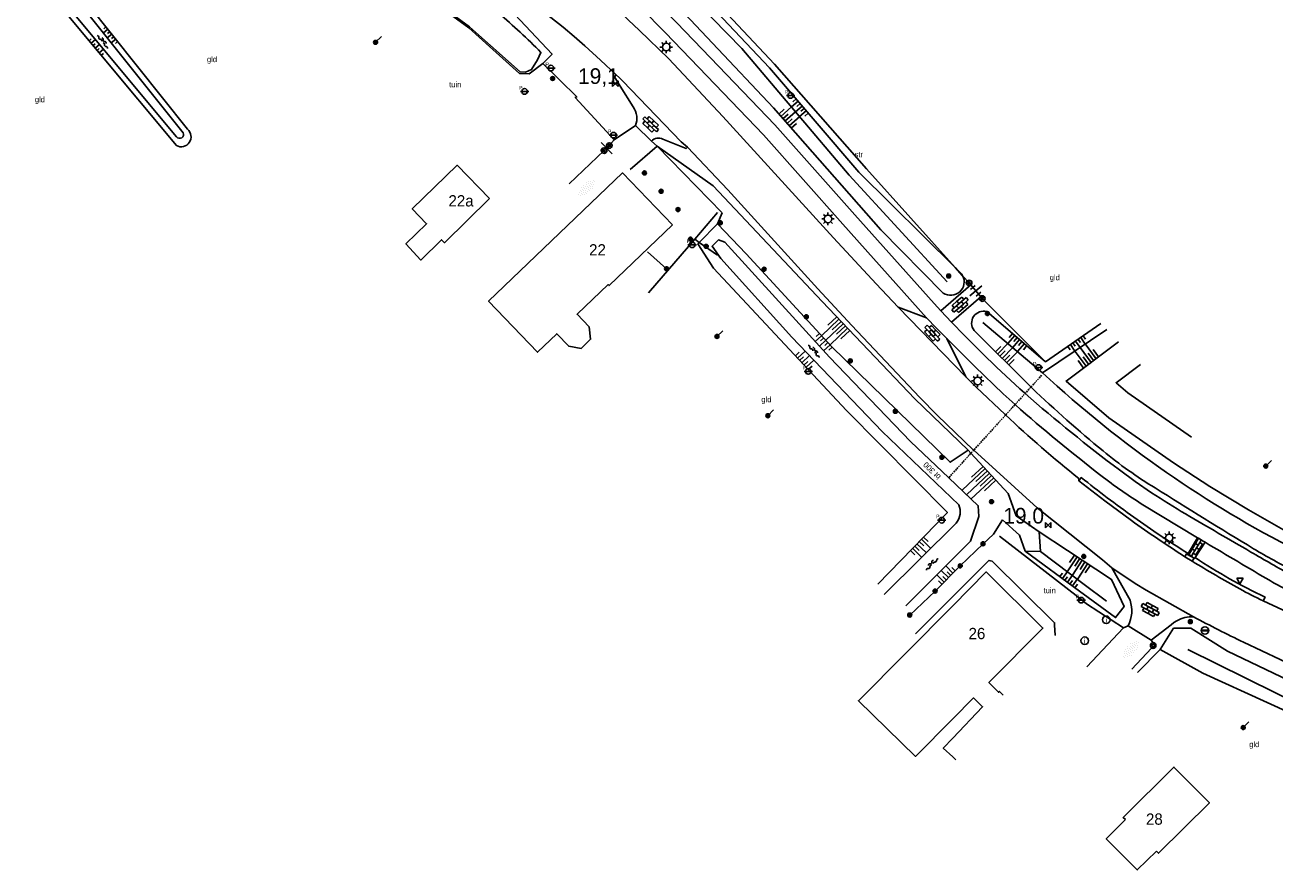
# Model space of a CAD drawing. Header units: metres. Extents: x 121538 to 126242, y 445257 to 454505.
# Tile 45 of 83: x 122852 to 123051, y 452245 to 452379. Entities that reach past the tile are written whole.
import ezdxf
from ezdxf.enums import TextEntityAlignment as Align

# ---------------------------------------------------------------- set-up
doc = ezdxf.new("R2010")
doc.units = ezdxf.units.M
doc.linetypes.add('STIPPELFIJN', pattern=[0.375, 0.25, -0.125])
for name, color, linetype in [('B01_F', 8, 'Continuous'), ('SYMBD02', 8, 'Continuous'), ('SYMBD04', 8, 'Continuous'), ('SYMBD05', 8, 'Continuous'), ('TEK-D05', 8, 'Continuous'), ('TEK-D20', 7, 'Continuous'), ('TER-D03S', 8, 'Continuous'), ('TER-T02', 8, 'RASTER'), ('TER-T03', 8, 'Continuous'), ('TER-T04', 8, 'HAAG'), ('TER-T09', 8, 'Continuous'), ('TER-T34', 8, 'HAAG'), ('TOPOT18', 8, 'STIPPELFIJN'), ('TOPOT21', 8, 'Continuous'), ('TOPOT22', 8, 'Continuous'), ('TOPOT26', 8, 'Continuous'), ('TOPOT28', 8, 'Continuous'), ('TOPOT30', 8, 'Continuous'), ('TOPOT50', 8, 'Continuous'), ('WAT-T00', 8, 'Continuous'), ('WEG-T01', 8, 'Continuous'), ('Z02', 8, 'Continuous')]:
    doc.layers.add(name, color=color, linetype=linetype)
doc.styles.add('ISO', font='provutr.shx')
doc.styles.add('rtw_iso', font='iso-rtw.shx')
doc.linetypes.add('HAAG', pattern='A,0.25,-0.25,[151,BLOK.SHX,S=0.25,R=0,X=0,Y=0],-0.25,0.25', length=1)
doc.linetypes.add('RASTER', pattern='A,0.25,-0.25,[150,BLOK.SHX,S=0.25,R=0,X=0,Y=0],-0.25,0.25', length=1)

# ---------------------------------------------------------------- blocks, each defined once
blk = doc.blocks.new('water-m')
at = {"linetype": 'Continuous'}
for centre, start, end in [((-0.01, 0.75), 129.7446, 230.2554), ((-0.32, 1.12), 309.7446, 50.2554), ((-0.32, 0.37), 309.7446, 50.2554), ((0.32, 0.01), 129.7446, 230.2554), ((0, 0.38), 309.7446, 50.2554), ((-0.01, -0.74), 129.7446, 230.2554), ((-0.32, -0.37), 309.7446, 50.2554), ((-0.32, -1.12), 309.7446, 50.2554), ((0, -0.37), 309.7446, 50.2554)]:
    blk.add_arc(centre, 0.244, start, end, dxfattribs=at)
blk = doc.blocks.new('talud')
for p, q in [((0, 0.75), (0.5, 0.75)), ((0, 0.5), (1, 0.5)), ((0, 0.25), (0.5, 0.25)), ((0, 0), (1, 0)), ((0, -0.25), (0.5, -0.25)), ((0, -0.5), (1, -0.5)), ((0, -0.75), (0.5, -0.75))]:
    blk.add_line(p, q)
blk = doc.blocks.new('DRHEK')
at = {"linetype": 'Continuous'}
for p, q in [((1.25, 0), (-1.25, 0)), ((-0.5, 0.7), (0.5, 0.7)), ((-0.5, -0.7), (0.5, -0.7))]:
    blk.add_line(p, q, dxfattribs=at)
blk = doc.blocks.new('halfverhard-m')
for p, q in [((-0.625, 0.625), (-0.625, 0.625)), ((-0.625, 0), (-0.625, 0)), ((-0.46875, 0.9375), (-0.46875, 0.9375)), ((-0.46875, 0.3125), (-0.46875, 0.3125)), ((-0.3125, 1.25), (-0.3125, 1.25)), ((-0.3125, 0.625), (-0.3125, 0.625)), ((-0.3125, 0), (-0.3125, 0)), ((-0.15625, 1.5625), (-0.15625, 1.5625)), ((-0.15625, 0.9375), (-0.15625, 0.9375)), ((-0.15625, 0.3125), (-0.15625, 0.3125)), ((0, 1.25), (0, 1.25)), ((0, 0.625), (0, 0.625)), ((0, 0), (0, 0)), ((0.15625, 1.5625), (0.15625, 1.5625)), ((0.15625, 0.9375), (0.15625, 0.9375)), ((0.15625, 0.3125), (0.15625, 0.3125)), ((0.3125, 1.25), (0.3125, 1.25)), ((0.3125, 0.625), (0.3125, 0.625)), ((0.3125, 0), (0.3125, 0)), ((0.46875, 0.9375), (0.46875, 0.9375)), ((0.46875, 0.3125), (0.46875, 0.3125)), ((0.625, 0.625), (0.625, 0.625)), ((0.625, 0), (0.625, 0)), ((-0.625, -0.625), (-0.625, -0.625)), ((-0.46875, -0.3125), (-0.46875, -0.3125)), ((-0.46875, -0.9375), (-0.46875, -0.9375)), ((-0.3125, -0.625), (-0.3125, -0.625)), ((-0.3125, -1.25), (-0.3125, -1.25)), ((-0.15625, -0.3125), (-0.15625, -0.3125)), ((-0.15625, -0.9375), (-0.15625, -0.9375)), ((-0.15625, -1.5625), (-0.15625, -1.5625)), ((0, -0.625), (0, -0.625)), ((0, -1.25), (0, -1.25)), ((0.15625, -0.3125), (0.15625, -0.3125)), ((0.15625, -0.9375), (0.15625, -0.9375)), ((0.15625, -1.5625), (0.15625, -1.5625)), ((0.3125, -0.625), (0.3125, -0.625)), ((0.3125, -1.25), (0.3125, -1.25)), ((0.46875, -0.3125), (0.46875, -0.3125)), ((0.46875, -0.9375), (0.46875, -0.9375)), ((0.625, -0.625), (0.625, -0.625))]:
    blk.add_line(p, q)
blk = doc.blocks.new('Prov-grensst')
blk.add_line((-0.67, 0), (0.67, 0))
blk.add_circle((0, 0), 0.45)
at = {"style": 'ISO'}
blk.add_text('P', height=0.6, dxfattribs=at).set_placement((-0.61, 0.58), align=Align.MIDDLE)
blk = doc.blocks.new('paal')
for radius in [0.45, 0.2]:
    blk.add_circle((0, 0), radius)
blk = doc.blocks.new('lichtmast')
for p, q in [((-0.6, 0), (-1, 0)), ((-0.71, 0.71), (-0.42, 0.42)), ((0, 0.6), (0, 1)), ((0.42, 0.42), (0.71, 0.71)), ((0.6, 0), (1, 0)), ((-0.42, -0.42), (-0.71, -0.71)), ((0, -0.6), (0, -1)), ((0.42, -0.42), (0.71, -0.71))]:
    blk.add_line(p, q)
blk.add_circle((0, 0), 0.6)
blk = doc.blocks.new('kilometerpaal')
for p, q in [((-0.44, 0.44), (0.44, -0.44)), ((-0.44, -0.44), (-0.44, 0.44)), ((0.44, 0.44), (-0.44, -0.44)), ((0.44, -0.44), (0.44, 0.44))]:
    blk.add_line(p, q)
at = {"style": 'rtw_iso'}
blk.add_attdef('KILOMETERPAAL', (0.59, 0.87), '', height=2.5, dxfattribs=at)
blk = doc.blocks.new('BOOM')
for radius in [0.315, 0.225, 0.135]:
    blk.add_circle((0, 0), radius)
blk = doc.blocks.new('vruchtboom')
blk.add_line((0, 0), (0.919239, 0.919239))
for radius in [0.315, 0.225, 0.135]:
    blk.add_circle((0, 0), radius)
blk = doc.blocks.new('verkeersbord')
for p, q in [((0.5, 0.32), (-0.5, 0.32)), ((-0.5, 0.32), (0, -0.6)), ((0, -0.6), (0.5, 0.32))]:
    blk.add_line(p, q)
blk = doc.blocks.new('inspectieput')
blk.add_circle((0, 0), 0.6)
at = {"style": 'ISO'}
blk.add_text('i', height=0.8, dxfattribs=at).set_placement((0, 0), align=Align.MIDDLE)
blk = doc.blocks.new('klinkers-m')
for p, q in [((0, 1.5), (-0.5, 1.5)), ((-0.5, 1.5), (-0.5, 0.5)), ((-0.5, 0.5), (-0.5, -0.5)), ((0, 0.5), (-0.5, 0.5)), ((0, 1.5), (0, 1)), ((0.5, 1), (0, 1)), ((0, 1), (0, 0.5)), ((0, 0.5), (0, 0)), ((0.5, 0), (0, 0)), ((0, 0), (0, -0.5)), ((0.5, 0), (0.5, 1)), ((0.5, -1), (0.5, 0)), ((-0.5, -0.5), (-0.5, -1.5)), ((0, -0.5), (-0.5, -0.5)), ((-0.5, -1.5), (0, -1.5)), ((0, -0.5), (0, -1)), ((0, -1), (0.5, -1)), ((0, -1), (0, -1.5))]:
    blk.add_line(p, q)
blk = doc.blocks.new('klinkers-l')
at = {"linetype": 'Continuous'}
for p, q in [((-0.25, 1), (-0.75, 1)), ((-0.75, 1), (-0.75, 0)), ((-0.25, 0), (-0.75, 0)), ((-0.75, 0), (-0.75, -1)), ((0.25, 1.5), (-0.25, 1.5)), ((-0.25, 1.5), (-0.25, 0.5)), ((0.25, 0.5), (-0.25, 0.5)), ((-0.25, 0.5), (-0.25, -0.5)), ((0.25, 0.5), (0.25, 1.5)), ((0.75, 1), (0.25, 1)), ((0.25, -0.5), (0.25, 0.5)), ((0.75, 0), (0.75, 1)), ((-0.75, -1), (-0.25, -1)), ((-0.25, -0.5), (-0.25, 0)), ((0.25, -0.5), (-0.25, -0.5)), ((-0.25, -0.5), (-0.25, -1.5)), ((-0.25, -1.5), (0.25, -1.5)), ((0.75, 0), (0.25, 0)), ((0.25, 0), (0.25, -0.5)), ((0.25, -1.5), (0.25, -0.5)), ((0.25, -1), (0.75, -1)), ((0.75, -1), (0.75, 0))]:
    blk.add_line(p, q, dxfattribs=at)
blk = doc.blocks.new('balise')
blk.add_hatch(color=256).paths.add_polyline_path([(0.6, 0, 0.086579), (0.56, 0.2), (-0.56, 0.2, 0.086579), (-0.6, 0, 0.085386), (-0.57, -0.2), (0.57, -0.2, 0.085386)])
blk.add_circle((0, 0), 0.6)

msp = doc.modelspace()

# ---------------------------------------------------------------- linework, layer by layer
at = {"layer": 'B01_F'}
for points in [[(122926.08, 452351.81), (122920.9, 452357.09), (122913.73, 452350.14), (122916.01, 452347.78), (122912.72, 452344.59), (122915.12, 452341.97), (122918.42, 452345.23), (122918.9, 452344.74), (122926.08, 452351.81)], [(122955.25, 452347.58), (122947.3, 452355.88), (122925.92, 452335.41), (122933.72, 452327.27), (122936.8, 452330.22), (122938.72, 452328.22), (122940.7, 452327.89), (122942.21, 452329.34), (122941.97, 452331.32), (122940.03, 452333.34), (122944.98, 452338.08), (122945.15, 452337.9), (122955.25, 452347.58)], [(123008.06, 452272.57), (123007.45, 452273.18), (123007.31, 452273.04), (123005.77, 452274.58), (123014.39, 452283.28), (123005.35, 452292.24), (123000, 452286.84)], [(123000, 452286.84), (122984.96, 452271.69), (122994.05, 452262.81), (123000, 452268.8)], [(123000, 452265.74), (123004.78, 452270.73), (123003.31, 452272.13), (123000, 452268.8)], [(123000, 452265.74), (122998.48, 452264.15), (123000, 452262.73)], [(123000, 452262.73), (123000.5, 452262.26)], [(123032.53, 452247.71), (123032.87, 452247.37), (123040.97, 452255.39), (123035.31, 452261.1), (123027.21, 452253.08), (123027.56, 452252.73)], [(123032.53, 452247.71), (123029.46, 452244.7), (123024.52, 452249.68), (123027.56, 452252.73)]]:
    msp.add_lwpolyline(points, dxfattribs=at)
at = {"layer": 'TER-T02', "flags": 128}
for points in [[(122952.7, 452390.76), (122955.75, 452390.08), (122971.55, 452373.2), (122986.24, 452356.51), (123000.42, 452340.78)], [(123000.42, 452340.78), (123001.59, 452339.48)], [(123001.59, 452339.48), (123002.62, 452338.33)], [(123014.82, 452325.77), (123004.73, 452335.84)], [(123023.67, 452331.84), (123014.82, 452325.77)], [(123026.48, 452328.93), (123018.1, 452322.67), (123024.9, 452316.83), (123035.24, 452309.61), (123041.07, 452305.86), (123047.23, 452302.14), (123056.17, 452297.05), (123062.36, 452294.29), (123090.64, 452282.08)], [(123029.98, 452325.31), (123026.09, 452322.4), (123027.97, 452320.78), (123038.1, 452313.71)], [(123033.14, 452279.84), (123029.52, 452276.19)], [(123070.16, 452262.66), (123067.38, 452263.92), (123060.46, 452266.74), (123039.95, 452276.07), (123033.14, 452279.84)]]:
    msp.add_lwpolyline(points, dxfattribs=at)
at = {"layer": 'TER-T03'}
for points in [[(122945.19, 452360.23), (122944.35, 452359.43)], [(123002.62, 452338.33), (123002.89, 452338.01)], [(123002.89, 452338.01), (123004.48, 452336.13)], [(123004.48, 452336.13), (123004.73, 452335.84)]]:
    msp.add_lwpolyline(points, dxfattribs=at)
at = {"layer": 'TER-T04', "flags": 128}
for points in [[(122934.59, 452373.33), (122940, 452368), (122939.75, 452367.92), (122945.94, 452361.16)], [(122945.94, 452361.16), (122945.19, 452360.23)], [(122938.79, 452354.15), (122944.35, 452359.43)], [(122948.52, 452356.42), (122952.83, 452360.17)], [(122952.83, 452360.17), (122963.19, 452349.49)], [(122962.47, 452349.54), (122958.84, 452345.29)], [(122951.43, 452336.74), (122958.84, 452345.29)], [(122959.54, 452344.8), (122958.84, 452345.29)], [(122962.47, 452342.78), (122959.54, 452344.8)], [(123027.28, 452283.33), (123021.37, 452287.16), (123019.71, 452288.45), (123007.45, 452297.93)], [(123021.39, 452277.11), (123027.28, 452283.33)], [(123031.76, 452280.06), (123028.59, 452276.73)]]:
    msp.add_lwpolyline(points, dxfattribs=at)
at = {"layer": 'TER-T09'}
for points in [[(122853.9, 452392.87), (122877.86, 452362.85, -0.897667), (122876.08, 452360.24), (122851.92, 452389.23, 0.277494)], [(122952.7, 452390.76), (122951.3, 452388.96), (122951.9, 452386.96), (122971.37, 452366.24), (122988.55, 452346.81), (122998.5, 452336.7, 0.771047), (123001.59, 452339.48)]]:
    msp.add_lwpolyline(points, format="xyb", dxfattribs=at)
for points in [[(123000.42, 452340.78), (122984.99, 452355.99), (122970.78, 452372.65), (122954.88, 452389.43), (122952.7, 452390.76)], [(122926.68, 452384.84), (122936.04, 452374.84), (122934.59, 452373.33)], [(122934.59, 452373.33), (122932.38, 452371.67), (122930.86, 452371.76), (122926.06, 452376.05), (122922.74, 452379.02), (122919.64, 452381.29)], [(122959.54, 452344.8), (122962.47, 452347.77)], [(122962.47, 452347.77), (122967.01, 452342.95), (122980.64, 452328.21), (122999.59, 452309.72), (123002.45, 452311.65)], [(122988.04, 452290.29), (122999.15, 452301.71), (122983.05, 452317.96), (122961.83, 452340.66), (122959.32, 452344.58), (122959.54, 452344.8)], [(123001.59, 452339.48), (123001.44, 452339.72), (123001.27, 452339.94), (123000.42, 452340.78)], [(123002.45, 452311.65), (123002.9, 452311.16), (123008.86, 452304.77), (123010.11, 452301.16)], [(122993.14, 452285.36), (122997.19, 452289.18), (123001.2, 452293.2), (123004.84, 452296.72), (123006.5, 452298.24), (123007.96, 452300.52)], [(123013.81, 452298.62), (123022.83, 452292.7), (123025.35, 452291.04), (123027.37, 452286.73), (123025.99, 452284.96), (123020.25, 452289.17), (123011.58, 452295.53)], [(123070.16, 452262.66), (123074.95, 452262.55), (123075.21, 452265.56), (123056.1, 452273.73), (123043.85, 452279.62), (123038, 452283.26), (123035.25, 452283.25), (123033.14, 452279.84)]]:
    msp.add_lwpolyline(points, dxfattribs=at)
at = {"layer": 'TER-T09', "flags": 128}
msp.add_lwpolyline([(123090.64, 452282.08), (123089.11, 452278.84), (123087.64, 452278.39), (123066.3, 452286.9, -0.011905), (123054.56, 452292.37, -0.020724), (123048.03, 452295.94, -0.004784), (123032.31, 452305.63, -0.034394), (123024, 452311.53, -0.01852), (123012.66, 452321.57), (123012.5, 452321.73), (123003.43, 452330.73, -0.726445), (123005.44, 452333.76), (123014.82, 452325.77)], format="xyb", dxfattribs=at)
at = {"layer": 'TER-T34', "flags": 128}
msp.add_lwpolyline([(122954.33, 452340.59), (122951.27, 452343.3)], dxfattribs=at)
at = {"layer": 'TOPOT18', "flags": 128}
msp.add_lwpolyline([(123014.2, 452323.61), (123012.5, 452321.73), (123011.55, 452320.69), (123009.95, 452318.92), (123008.45, 452317.27), (123003.36, 452311.66), (123002.9, 452311.16), (122999.36, 452307.25), (122999.35, 452307.25)], dxfattribs=at)
at = {"layer": 'TOPOT50'}
for points in [[(122999.11, 452338.49), (122983.49, 452355.54), (122966.34, 452375.74), (122954.71, 452387.68)], [(122952.83, 452360.17), (122961.75, 452353.84), (122979.17, 452335.35), (122993.95, 452319.82), (123002.45, 452311.65)], [(122963.19, 452349.49), (122962.47, 452347.77)], [(123014.35, 452323.99), (123004.82, 452332.03)], [(123024.59, 452330.89), (123014.35, 452323.99)], [(123011.58, 452295.53), (123010.66, 452298.12), (123007.96, 452300.52)], [(123010.11, 452301.16), (123013.81, 452298.62)], [(123013.81, 452298.62), (123014.01, 452295.5)], [(123014.01, 452295.5), (123011.58, 452295.53)], [(123014.01, 452295.5), (123021.01, 452290.22), (123024.54, 452287.55)], [(123070, 452264.73), (123056.16, 452270.65), (123037.51, 452279.88)]]:
    msp.add_lwpolyline(points, dxfattribs=at)
at = {"layer": 'TOPOT50', "flags": 128}
msp.add_lwpolyline([(123087.57, 452281.28), (123055, 452295.65, -0.033978), (123034.13, 452308.1, -0.035474), (123014.35, 452323.99, 0.035474)], format="xyb", dxfattribs=at)
at = {"layer": 'WAT-T00'}
for points in [[(122852.61, 452389.8), (122876.11, 452361.62, 0.890673), (122877.16, 452362.28), (122853.19, 452392.31)], [(122918.73, 452382.23), (122922.88, 452379.2), (122926.21, 452376.22), (122930.95, 452371.98), (122931.81, 452371.93), (122932.77, 452372.36), (122933.74, 452373.92), (122934.27, 452375.1, 0.025595), (122927.51, 452381.35)], [(122989.07, 452288.63), (123000.54, 452300.03, 0.293467), (123000.96, 452302.96), (122988.74, 452314.61), (122974.3, 452329.7), (122963.01, 452342.23), (122961.6, 452344.18), (122962.61, 452345.19), (122963.61, 452344.85), (122980.31, 452326.49), (122993.24, 452313.05), (122999.36, 452307.25), (123004.07, 452302.78), (123004.18, 452301.05), (123002.83, 452297.13), (122992.52, 452286.81)]]:
    msp.add_lwpolyline(points, format="xyb", dxfattribs=at)
at = {"layer": 'WEG-T01'}
for points in [[(122941.61, 452394.49), (122955.89, 452379.85), (122961.33, 452374.26), (122971.62, 452363.56), (122984.38, 452349.21), (122997.03, 452335.04), (122997.57, 452334.45), (122998.11, 452333.87)], [(122922.56, 452390.49), (122926.81, 452387.71), (122928.52, 452386.46), (122937.83, 452379.11), (122939.58, 452377.66), (122941.29, 452376.16), (122943.8, 452373.87), (122946.28, 452371.54)], [(122995.81, 452332.79), (122982.47, 452347.72), (122969.8, 452361.95), (122959.49, 452372.69), (122954.11, 452378.29), (122946.4, 452386.14), (122943.98, 452388.65)], [(122991.3, 452334.46), (122987.76, 452338.18), (122980.95, 452345.53), (122963.33, 452364.9), (122954.69, 452374.1), (122949.93, 452378.66), (122948.24, 452380.24), (122942.98, 452385.78)], [(122957.66, 452359.99), (122956.68, 452360.81), (122947.3, 452370.56), (122946.79, 452371.05), (122946.28, 452371.54)], [(122949.35, 452363.42), (122945.94, 452361.16)], [(122949.35, 452363.42), (122951.91, 452360.95)], [(122951.91, 452360.95), (122952.83, 452360.17)], [(122957.66, 452359.99), (122964.09, 452353.17), (122978.49, 452337.41), (122983.91, 452331.53), (122994.71, 452320.12), (122997.58, 452317.2), (123003.29, 452311.73), (123003.36, 452311.66), (123013.46, 452302.48), (123023.92, 452294.19), (123025.41, 452292.89)], [(123002.89, 452338.01), (122998.11, 452333.87)], [(123004.48, 452336.13), (122999.8, 452332.09)], [(122991.3, 452334.46), (122995.81, 452332.79)], [(122991.3, 452334.46), (123002.08, 452323.36)], [(122999.8, 452332.09), (122998.96, 452332.98), (122998.11, 452333.87)], [(122999.06, 452329.46), (122997.43, 452331.12), (122995.81, 452332.79)], [(122999.06, 452329.46), (123002.08, 452323.36)], [(123039.09, 452297.68), (123037.58, 452295.16)], [(123040.29, 452296.97), (123038.7, 452294.52)], [(123016.31, 452282.12), (123016.34, 452282.16), (123016.27, 452283.76), (123016.26, 452284.12), (123006.28, 452293.93), (123005.79, 452294.06), (122994.07, 452282.35)], [(123037.49, 452295.01), (123037.34, 452295.1), (123037.08, 452294.65)], [(123037.08, 452294.65), (123038.22, 452293.94)], [(123037.58, 452295.16), (123037.49, 452295.01)], [(123038.53, 452294.42), (123037.49, 452295.01)], [(123038.22, 452293.94), (123038.53, 452294.42)], [(123038.7, 452294.52), (123038.61, 452294.38), (123038.53, 452294.42)], [(123080.8, 452273.55), (123069.8, 452278.3), (123063.38, 452281.19), (123049.55, 452287.63)], [(123028.01, 452283.64), (123027.28, 452283.33)], [(123028.01, 452283.64), (123031.68, 452281.35)], [(123031.68, 452281.35), (123032.33, 452280.51), (123031.76, 452280.06)]]:
    msp.add_lwpolyline(points, dxfattribs=at)
for points in [[(122949.35, 452363.42, 0.259931), (122949.01, 452366.4), (122946.9, 452369.7), (122946, 452371.19), (122946.28, 452371.54)], [(122951.91, 452360.95, -0.327292), (122953.75, 452361.27), (122957.45, 452359.77), (122957.66, 452359.99)], [(122999.8, 452332.09, 0.018226), (123011.45, 452320.78), (123011.5, 452320.73), (123011.55, 452320.69, 0.018306), (123026.6, 452308.52), (123029.15, 452306.66), (123031.76, 452304.87, 0.014236), (123037.18, 452301.48, 0.001353), (123047.59, 452295.41, 0.002169), (123054.12, 452291.67, 0.017549), (123060, 452288.59, 0.009639), (123071, 452283.59), (123088.65, 452275.84)], [(122999.06, 452329.46), (123003.53, 452325.01), (123008.06, 452320.63), (123009.95, 452318.92), (123010, 452318.88, 0.016505), (123023.64, 452307.63, 0.02341), (123030.35, 452302.95), (123039.09, 452297.68)], [(123002.08, 452323.36), (123003.75, 452321.71), (123008.35, 452317.36), (123008.4, 452317.31), (123008.45, 452317.27, 0.021365), (123020.14, 452307.12), (123020.13, 452306.79)], [(123039.09, 452297.68, 0.000141), (123040.29, 452296.97)], [(123025.41, 452292.89), (123028.31, 452287.72, -0.201129), (123028.01, 452283.64)], [(123031.68, 452281.35), (123034.89, 452283.79), (123035.32, 452284.15), (123035.79, 452284.46, -0.145981), (123038.44, 452285.07)], [(123074.6, 452268.4, -0.011703), (123058.14, 452275.52), (123046.42, 452281.01, -0.007828), (123038.44, 452285.07)]]:
    msp.add_lwpolyline(points, format="xyb", dxfattribs=at)
at = {"layer": 'WEG-T01', "flags": 128}
for points in [[(123037.58, 452295.16, -0.014175), (123028.9, 452300.97, -0.014231), (123020.53, 452307.29), (123020.13, 452306.79)], [(123037.08, 452294.65, -0.01242), (123028.52, 452300.46), (123024.28, 452303.57), (123020.13, 452306.79)], [(123040.29, 452296.97, 0.001223), (123050.73, 452290.79, 0.017401), (123053.15, 452289.47, 0.004157), (123055.86, 452288.15, 0.000798), (123070.05, 452281.39, 0.008935), (123075.78, 452278.8, 0.004776), (123086.62, 452274.25), (123086.56, 452274.13)], [(123049.55, 452287.63, -0.017649), (123045.85, 452289.52, -0.008322), (123038.22, 452293.94)], [(123038.7, 452294.52, 0.037221), (123049.87, 452288.21), (123049.55, 452287.63)]]:
    msp.add_lwpolyline(points, format="xyb", dxfattribs=at)
msp.add_lwpolyline([(123038.44, 452285.07), (123030.88, 452289.34), (123029.14, 452290.4), (123025.41, 452292.89)], dxfattribs=at)

# ---------------------------------------------------------------- block references
at = {"layer": 'SYMBD02'}
for name, p, rotation in [('klinkers-l', (122951.78, 452363.63), 226.4465635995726), ('klinkers-l', (123001.17, 452334.83), 130.8201869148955), ('klinkers-l', (122996.75, 452330.31), 222.8933536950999), ('klinkers-m', (123038.91, 452296.06), 328.9633827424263), ('klinkers-l', (123031.54, 452286.24), 241.4721718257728), ('halfverhard-m', (123028.44, 452279.86), 317.3669112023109)]:
    msp.add_blockref(name, p, dxfattribs=dict(at, rotation=rotation))
at = {"layer": 'SYMBD02', "linetype": 'Continuous', "rotation": 133.9049514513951}
msp.add_blockref('halfverhard-m', (122941.57, 452353.46), dxfattribs=at)
at = {"layer": 'SYMBD04', "linetype": 'Continuous', "yscale": 2}
for p, xscale, zscale, rotation in [((122865.77, 452378), 0.920524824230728, 0.920524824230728, 218.6011119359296), ((122863.11, 452375.8), 0.914426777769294, 0.914426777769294, 39.82053919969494), ((122975.98, 452366.55), 1.404281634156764, 1.404281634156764, 220.4883413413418), ((122973.22, 452364.15), 2.255772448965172, 2.255772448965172, 41.47941028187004)]:
    msp.add_blockref('talud', p, dxfattribs=dict(at, xscale=xscale, zscale=zscale, rotation=rotation))
at = {"layer": 'SYMBD04', "yscale": 2}
for p, xscale, zscale, rotation in [((122982.52, 452331.83), 3.842139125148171, 3.842139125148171, 223.5864163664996), ((122979.74, 452329.18), 1.393732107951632, 1.393732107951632, 222.8188562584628), ((123010.68, 452329.3), 1.685711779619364, 1.685711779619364, 229.6094340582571), ((123019.61, 452329.05), 1.259694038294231, 1.259694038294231, 304.4682366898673), ((122975.91, 452325.6), 1.673693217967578, 1.673693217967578, 43.06452173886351), ((123007.89, 452326.3), 2.409571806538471, 2.409571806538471, 45.20882338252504), ((123022.09, 452325.65), 2.951980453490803, 2.951980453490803, 126.7549217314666), ((123005.87, 452307.98), 5.021549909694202, 5.021549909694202, 222.9704293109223), ((122994.3, 452296.72), 2.008368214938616, 2.008368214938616, 315.7827360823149), ((122999.33, 452291.33), 1.561553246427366, 1.561553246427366, 135.0642729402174), ((123020.69, 452294.1), 2.861480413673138, 2.861480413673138, 236.7104750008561), ((123018.31, 452290.6), 1.37972095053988, 1.37972095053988, 53.75133205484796)]:
    msp.add_blockref('talud', p, dxfattribs=dict(at, xscale=xscale, zscale=zscale, rotation=rotation))
at = {"layer": 'SYMBD05', "linetype": 'Continuous', "rotation": 38.93299834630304}
msp.add_blockref('water-m', (122864.4, 452376.86), dxfattribs=at)
at = {"layer": 'SYMBD05'}
for p, rotation in [((122977.94, 452327.5), 42.44865762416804), ((122996.65, 452293.55), 133.8622282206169)]:
    msp.add_blockref('water-m', p, dxfattribs=dict(at, rotation=rotation))
at = {"layer": 'TER-D03S'}
for p, rotation in [((122944.77, 452359.83), 133.7378736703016), ((123003.67, 452337.08), 220.1065575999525)]:
    msp.add_blockref('DRHEK', p, dxfattribs=dict(at, rotation=rotation))
at = {"layer": 'TOPOT21'}
for p in [(122954.27, 452375.96), (122980.09, 452348.54), (123003.98, 452322.7), (123034.55, 452297.66)]:
    msp.add_blockref('lichtmast', p, dxfattribs=at)
at = {"layer": 'TOPOT22'}
for name, p in [('Prov-grensst', (122935.87, 452372.6)), ('Prov-grensst', (122931.67, 452368.88)), ('Prov-grensst', (122974.13, 452368.23)), ('Prov-grensst', (122945.85, 452361.9)), ('paal', (122944.35, 452359.43)), ('paal', (122945.19, 452360.23)), ('Prov-grensst', (122958.41, 452344.41)), ('paal', (123002.62, 452338.33)), ('paal', (123004.73, 452335.84)), ('Prov-grensst', (123013.71, 452324.83)), ('Prov-grensst', (122976.95, 452324.22)), ('Prov-grensst', (122998.24, 452300.48)), ('Prov-grensst', (123020.51, 452287.73)), ('paal', (123032, 452280.49))]:
    msp.add_blockref(name, p, dxfattribs=at)
at = {"layer": 'TOPOT26'}
for name, p in [('vruchtboom', (122907.88, 452376.71)), ('BOOM', (122936.14, 452370.94)), ('BOOM', (122950.79, 452355.87)), ('BOOM', (122953.46, 452352.95)), ('BOOM', (122956.15, 452350.03)), ('BOOM', (122962.91, 452347.93)), ('BOOM', (122958.15, 452345.32)), ('BOOM', (122960.66, 452344.17)), ('BOOM', (122954.33, 452340.59)), ('BOOM', (122969.9, 452340.52)), ('BOOM', (122999.36, 452339.44)), ('BOOM', (122976.64, 452332.93)), ('BOOM', (123005.55, 452333.44)), ('vruchtboom', (122962.37, 452329.79)), ('BOOM', (122983.65, 452325.9)), ('vruchtboom', (122970.49, 452317.15)), ('BOOM', (122990.85, 452317.86)), ('BOOM', (122998.28, 452310.51)), ('vruchtboom', (123049.97, 452309.11)), ('BOOM', (123006.21, 452303.44)), ('BOOM', (123004.84, 452296.72)), ('BOOM', (123001.2, 452293.2)), ('BOOM', (123020.92, 452294.7)), ('BOOM', (122997.19, 452289.18)), ('BOOM', (122993.14, 452285.36)), ('BOOM', (123037.93, 452284.31)), ('vruchtboom', (123046.37, 452267.41))]:
    msp.add_blockref(name, p, dxfattribs=at)
at = {"layer": 'TOPOT28'}
for p in [(123024.52, 452284.6), (123021.07, 452281.26)]:
    msp.add_blockref('inspectieput', p, dxfattribs=at)
at = {"layer": 'TOPOT30'}
ref = msp.add_blockref('kilometerpaal', (122946.14, 452370.1), dxfattribs=at)
ref.add_attrib('KILOMETERPAAL', '19,1', (122940.19, 452370.07), dxfattribs={"height": 2.5, "style": 'rtw_iso'})
ref = msp.add_blockref('kilometerpaal', (123015.25, 452299.69), dxfattribs=at)
ref.add_attrib('KILOMETERPAAL', '19,0', (123008.07, 452299.95), dxfattribs={"height": 2.5, "style": 'rtw_iso'})
for name, p in [('verkeersbord', (123045.85, 452290.91)), ('balise', (123040.27, 452282.89))]:
    msp.add_blockref(name, p, dxfattribs=at)

# ---------------------------------------------------------------- texts
at = {"layer": 'TEK-D05', "style": 'ISO'}
for s, p in [('gld', (122880.96, 452373.55)), ('tuin', (122919.62, 452369.54)), ('gld', (122853.49, 452367.15)), ('str', (122984.33, 452358.38)), ('gld', (123015.5, 452338.76)), ('gld', (122969.45, 452319.3)), ('tuin', (123014.52, 452288.84)), ('gld', (123047.33, 452264.29))]:
    msp.add_text(s, height=0.9, dxfattribs=at).set_placement(p)
at = {"layer": 'TEK-D20', "style": 'ISO'}
msp.add_text('bt 300', height=0.9, rotation=135.1751, dxfattribs=at).set_placement((122998.2, 452307.5))
at = {"layer": 'Z02', "style": 'ISO'}
for s, p in [('22a', (122919.51, 452350.53)), ('22', (122941.96, 452342.71)), ('26', (123002.53, 452281.51)), ('28', (123030.85, 452251.91))]:
    msp.add_text(s, height=1.8, dxfattribs=at).set_placement(p)

doc.saveas('drawing.dxf')
